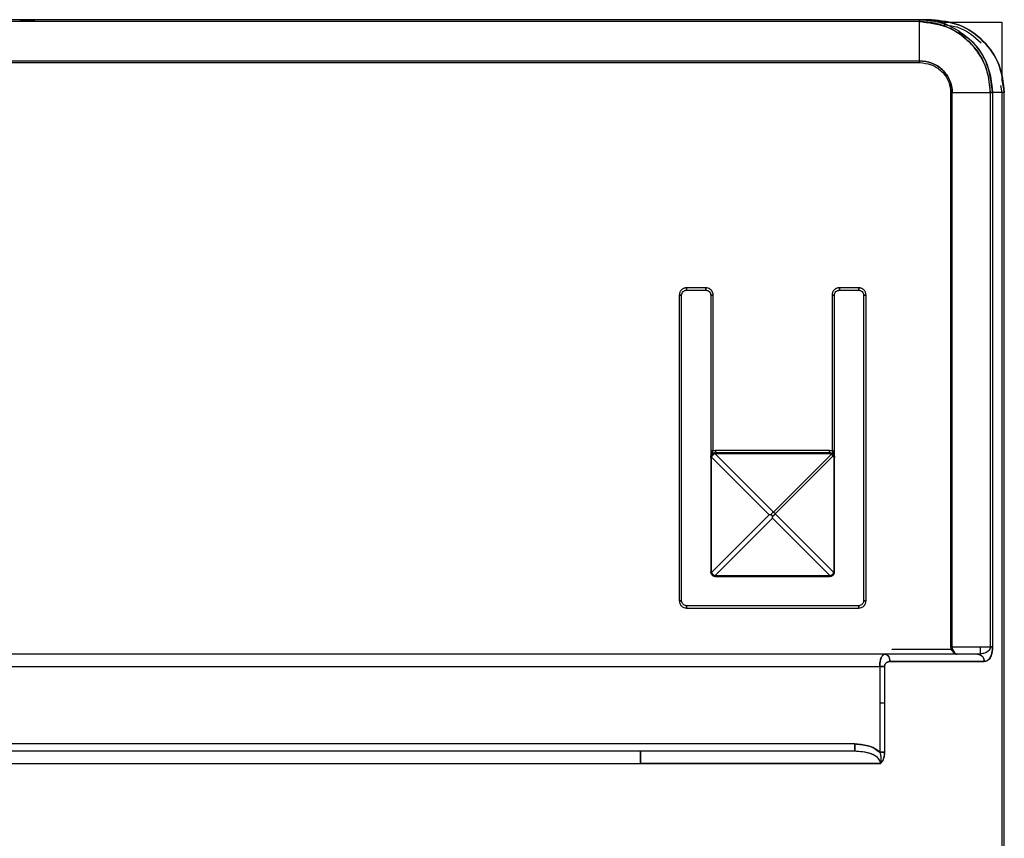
# Model space of a CAD drawing. Header units: millimetres. Extents: x -124 to 136, y -37 to 210.
# Tile 16 of 16: x 58 to 99, y 170 to 204. Entities that reach past the tile are written whole.
import ezdxf

# ---------------------------------------------------------------- set-up
doc = ezdxf.new("R2010")
doc.units = ezdxf.units.MM

msp = doc.modelspace()

# ---------------------------------------------------------------- linework, layer by layer
at = {"color": 7, "linetype": 'Continuous', "lineweight": 25}
for p, q in [((96.044, 204.187), (7.344, 204.187)), ((95.846, 204.175), (95.528, 204.182)), ((95.578, 204.187), (95.572, 204.187)), ((95.544, 204.11), (7.344, 204.11)), ((95.544, 202.492), (95.544, 204.109)), ((95.724, 204.087), (96.044, 204.087)), ((96.547, 204.087), (98.944, 204.087)), ((98.944, 204.087), (98.944, 201.69)), ((7.344, 202.492), (95.544, 202.492)), ((7.344, 202.418), (95.545, 202.418)), ((98.887, 201.476), (98.944, 201.187)), ((98.944, 201.69), (99.044, 201.187)), ((96.832, 201.187), (96.832, 178.337)), ((96.898, 178.337), (96.898, 201.187)), ((96.898, 201.187), (98.468, 201.187)), ((98.468, 201.187), (98.468, 178.337)), ((98.559, 201.187), (98.559, 178.337)), ((99.044, 201.187), (98.559, 201.187)), ((98.944, 201.187), (98.944, 151.331)), ((99.044, 150.976), (99.044, 201.187)), ((85.644, 192.837), (85.644, 180.237)), ((85.744, 180.237), (85.744, 192.837)), ((86.744, 193.137), (85.944, 193.137)), ((85.944, 193.037), (86.744, 193.037)), ((86.944, 192.837), (86.944, 186.42)), ((87.044, 186.42), (87.044, 192.837)), ((91.944, 192.837), (91.944, 186.42)), ((92.044, 186.42), (92.044, 192.837)), ((93.044, 193.137), (92.244, 193.137)), ((92.244, 193.037), (93.044, 193.037)), ((93.244, 192.837), (93.244, 180.237)), ((93.344, 180.237), (93.344, 192.837)), ((87.144, 186.437), (87.044, 186.42)), ((87.092, 186.33), (87.144, 186.337)), ((87.118, 186.304), (87.144, 186.308)), ((89.529, 183.893), (87.118, 186.304)), ((91.844, 186.437), (87.144, 186.437)), ((91.844, 186.337), (87.144, 186.337)), ((87.144, 186.308), (91.844, 186.308)), ((91.944, 186.42), (91.844, 186.437)), ((86.944, 186.137), (86.951, 186.189)), ((86.944, 186.137), (86.944, 181.437)), ((86.973, 186.137), (86.977, 186.163)), ((86.973, 181.437), (86.973, 186.137)), ((86.977, 186.163), (89.353, 183.787)), ((91.915, 186.278), (89.529, 183.893)), ((89.6, 183.822), (91.986, 186.208)), ((92.015, 186.137), (92.015, 181.437)), ((92.044, 181.437), (92.044, 186.137)), ((89.353, 183.787), (86.977, 181.411)), ((87.118, 181.27), (89.494, 183.646)), ((89.416, 183.787), (89.353, 183.787)), ((89.494, 183.646), (89.494, 183.709)), ((89.494, 183.646), (91.87, 181.27)), ((92.011, 181.411), (89.6, 183.822)), ((86.951, 181.385), (86.944, 181.437)), ((86.977, 181.411), (86.973, 181.437)), ((92.015, 181.437), (92.011, 181.411)), ((92.037, 181.385), (92.044, 181.437)), ((87.144, 181.237), (87.092, 181.244)), ((87.144, 181.266), (87.118, 181.27)), ((91.844, 181.266), (87.144, 181.266)), ((87.144, 181.237), (91.844, 181.237)), ((91.87, 181.27), (91.844, 181.266)), ((91.896, 181.244), (91.844, 181.237)), ((93.044, 180.037), (85.944, 180.037)), ((85.944, 179.937), (93.044, 179.937)), ((96.851, 178.237), (94.411, 178.237)), ((96.832, 178.337), (96.851, 178.237)), ((96.898, 178.337), (98.468, 178.337)), ((98.044, 178.337), (98.044, 178.037)), ((94.124, 178.037), (7.001, 178.037)), ((97.937, 178.037), (94.474, 178.037)), ((7.166, 177.537), (93.907, 177.537)), ((93.907, 177.537), (93.907, 174.003)), ((94.108, 177.537), (94.108, 174.003)), ((93.907, 176.037), (94.108, 176.037)), ((92.876, 174.337), (7.996, 174.337)), ((84.044, 174.037), (15.344, 174.037)), ((15.344, 173.537), (84.044, 173.537))]:
    msp.add_line(p, q, dxfattribs=at)
for points in [[(58.481, 204.187), (58.56, 204.187), (58.717, 204.187), (58.915, 204.187), (59.054, 204.187), (59.072, 204.187), (59.081, 204.187)], [(99.044, 201.187), (98.999, 201.58), (98.909, 202.366), (98.215, 203.358), (97.223, 204.052), (96.437, 204.142), (96.044, 204.187)], [(96.044, 204.187), (96.437, 204.142), (97.223, 204.052), (98.215, 203.358), (98.909, 202.366), (98.999, 201.58), (99.044, 201.187)], [(95.545, 202.418), (95.545, 202.425), (95.545, 202.439), (95.545, 202.459), (95.545, 202.477), (95.544, 202.487), (95.544, 202.492)], [(96.898, 201.187), (96.888, 201.187), (96.868, 201.187), (96.844, 201.187), (96.832, 201.187)], [(96.832, 201.187), (96.844, 201.187), (96.868, 201.187), (96.888, 201.187), (96.898, 201.187)], [(98.468, 201.187), (98.489, 201.187), (98.53, 201.187), (98.549, 201.187), (98.559, 201.187)], [(98.559, 201.187), (98.549, 201.187), (98.53, 201.187), (98.489, 201.187), (98.468, 201.187)], [(85.944, 193.137), (85.905, 193.133), (85.826, 193.124), (85.727, 193.054), (85.658, 192.955), (85.649, 192.876), (85.644, 192.837)], [(85.944, 193.137), (85.905, 193.133), (85.826, 193.124), (85.727, 193.054), (85.658, 192.955), (85.649, 192.876), (85.644, 192.837)], [(85.644, 192.837), (85.657, 192.837), (85.683, 192.837), (85.716, 192.837), (85.74, 192.837), (85.743, 192.837), (85.744, 192.837)], [(85.744, 192.837), (85.743, 192.837), (85.74, 192.837), (85.716, 192.837), (85.683, 192.837), (85.657, 192.837), (85.644, 192.837)], [(85.744, 192.837), (85.747, 192.863), (85.753, 192.916), (85.799, 192.982), (85.865, 193.028), (85.918, 193.034), (85.944, 193.037)], [(85.744, 192.837), (85.747, 192.863), (85.753, 192.916), (85.799, 192.982), (85.865, 193.028), (85.918, 193.034), (85.944, 193.037)], [(85.944, 193.137), (85.944, 193.124), (85.944, 193.098), (85.944, 193.065), (85.944, 193.042), (85.944, 193.039), (85.944, 193.037)], [(85.944, 193.037), (85.944, 193.039), (85.944, 193.042), (85.944, 193.065), (85.944, 193.098), (85.944, 193.124), (85.944, 193.137)], [(86.744, 193.137), (86.744, 193.124), (86.744, 193.098), (86.744, 193.065), (86.744, 193.042), (86.744, 193.039), (86.744, 193.037)], [(87.044, 192.837), (87.04, 192.876), (87.031, 192.955), (86.961, 193.054), (86.862, 193.124), (86.783, 193.133), (86.744, 193.137)], [(86.744, 193.037), (86.744, 193.039), (86.744, 193.042), (86.744, 193.065), (86.744, 193.098), (86.744, 193.124), (86.744, 193.137)], [(87.044, 192.837), (87.04, 192.876), (87.031, 192.955), (86.961, 193.054), (86.862, 193.124), (86.783, 193.133), (86.744, 193.137)], [(86.744, 193.037), (86.77, 193.034), (86.823, 193.028), (86.889, 192.982), (86.935, 192.916), (86.941, 192.863), (86.944, 192.837)], [(86.744, 193.037), (86.77, 193.034), (86.823, 193.028), (86.889, 192.982), (86.935, 192.916), (86.941, 192.863), (86.944, 192.837)], [(87.044, 192.837), (87.031, 192.837), (87.005, 192.837), (86.972, 192.837), (86.949, 192.837), (86.946, 192.837), (86.944, 192.837)], [(86.944, 192.837), (86.946, 192.837), (86.949, 192.837), (86.972, 192.837), (87.005, 192.837), (87.031, 192.837), (87.044, 192.837)], [(92.244, 193.137), (92.205, 193.133), (92.126, 193.124), (92.027, 193.054), (91.958, 192.955), (91.949, 192.876), (91.944, 192.837)], [(92.244, 193.137), (92.205, 193.133), (92.126, 193.124), (92.027, 193.054), (91.958, 192.955), (91.949, 192.876), (91.944, 192.837)], [(92.044, 192.837), (92.043, 192.837), (92.04, 192.837), (92.016, 192.837), (91.983, 192.837), (91.957, 192.837), (91.944, 192.837)], [(91.944, 192.837), (91.957, 192.837), (91.983, 192.837), (92.016, 192.837), (92.04, 192.837), (92.043, 192.837), (92.044, 192.837)], [(92.044, 192.837), (92.047, 192.863), (92.053, 192.916), (92.099, 192.982), (92.165, 193.028), (92.218, 193.034), (92.244, 193.037)], [(92.044, 192.837), (92.047, 192.863), (92.053, 192.916), (92.099, 192.982), (92.165, 193.028), (92.218, 193.034), (92.244, 193.037)], [(92.244, 193.037), (92.244, 193.039), (92.244, 193.042), (92.244, 193.065), (92.244, 193.098), (92.244, 193.124), (92.244, 193.137)], [(92.244, 193.137), (92.244, 193.124), (92.244, 193.098), (92.244, 193.065), (92.244, 193.042), (92.244, 193.039), (92.244, 193.037)], [(93.044, 193.037), (93.044, 193.039), (93.044, 193.042), (93.044, 193.065), (93.044, 193.098), (93.044, 193.124), (93.044, 193.137)], [(93.344, 192.837), (93.34, 192.876), (93.331, 192.955), (93.261, 193.054), (93.162, 193.124), (93.083, 193.133), (93.044, 193.137)], [(93.044, 193.137), (93.044, 193.124), (93.044, 193.098), (93.044, 193.065), (93.044, 193.042), (93.044, 193.039), (93.044, 193.037)], [(93.344, 192.837), (93.34, 192.876), (93.331, 192.955), (93.261, 193.054), (93.162, 193.124), (93.083, 193.133), (93.044, 193.137)], [(93.044, 193.037), (93.07, 193.034), (93.123, 193.028), (93.189, 192.982), (93.235, 192.916), (93.241, 192.863), (93.244, 192.837)], [(93.044, 193.037), (93.07, 193.034), (93.123, 193.028), (93.189, 192.982), (93.235, 192.916), (93.241, 192.863), (93.244, 192.837)], [(93.244, 192.837), (93.246, 192.837), (93.249, 192.837), (93.272, 192.837), (93.305, 192.837), (93.331, 192.837), (93.344, 192.837)], [(93.344, 192.837), (93.331, 192.837), (93.305, 192.837), (93.272, 192.837), (93.249, 192.837), (93.246, 192.837), (93.244, 192.837)], [(86.944, 186.42), (86.946, 186.42), (86.949, 186.42), (86.972, 186.42), (87.005, 186.42), (87.031, 186.42), (87.044, 186.42)], [(87.144, 186.337), (87.144, 186.339), (87.144, 186.342), (87.144, 186.365), (87.144, 186.398), (87.144, 186.424), (87.144, 186.437)], [(87.144, 186.437), (87.144, 186.424), (87.144, 186.398), (87.144, 186.365), (87.144, 186.342), (87.144, 186.339), (87.144, 186.337)], [(87.144, 186.337), (87.144, 186.337), (87.144, 186.336), (87.144, 186.33), (87.144, 186.321), (87.144, 186.312), (87.144, 186.308)], [(91.844, 186.337), (91.844, 186.339), (91.844, 186.342), (91.844, 186.365), (91.844, 186.398), (91.844, 186.424), (91.844, 186.437)], [(91.844, 186.437), (91.844, 186.424), (91.844, 186.398), (91.844, 186.365), (91.844, 186.342), (91.844, 186.339), (91.844, 186.337)], [(91.844, 186.308), (91.844, 186.312), (91.844, 186.321), (91.844, 186.33), (91.844, 186.336), (91.844, 186.337), (91.844, 186.337)], [(91.944, 186.42), (91.957, 186.42), (91.983, 186.42), (92.016, 186.42), (92.04, 186.42), (92.043, 186.42), (92.044, 186.42)], [(86.973, 186.137), (86.969, 186.137), (86.96, 186.137), (86.951, 186.137), (86.945, 186.137), (86.944, 186.137), (86.944, 186.137)], [(91.986, 186.208), (91.981, 186.215), (91.973, 186.229), (91.956, 186.249), (91.936, 186.266), (91.922, 186.274), (91.915, 186.278)], [(92.044, 186.137), (92.044, 186.137), (92.043, 186.137), (92.037, 186.137), (92.028, 186.137), (92.019, 186.137), (92.015, 186.137)], [(89.529, 183.893), (89.537, 183.889), (89.551, 183.881), (89.571, 183.864), (89.588, 183.844), (89.596, 183.83), (89.6, 183.822)], [(86.944, 181.437), (86.944, 181.437), (86.945, 181.437), (86.951, 181.437), (86.96, 181.437), (86.969, 181.437), (86.973, 181.437)], [(92.015, 181.437), (92.019, 181.437), (92.028, 181.437), (92.037, 181.437), (92.043, 181.437), (92.044, 181.437), (92.044, 181.437)], [(87.144, 181.266), (87.144, 181.262), (87.144, 181.253), (87.144, 181.244), (87.144, 181.238), (87.144, 181.237), (87.144, 181.237)], [(91.844, 181.237), (91.844, 181.237), (91.844, 181.238), (91.844, 181.244), (91.844, 181.253), (91.844, 181.262), (91.844, 181.266)], [(85.644, 180.237), (85.657, 180.237), (85.683, 180.237), (85.716, 180.237), (85.74, 180.237), (85.743, 180.237), (85.744, 180.237)], [(85.644, 180.237), (85.649, 180.198), (85.658, 180.119), (85.727, 180.02), (85.826, 179.951), (85.905, 179.942), (85.944, 179.937)], [(85.744, 180.237), (85.743, 180.237), (85.74, 180.237), (85.716, 180.237), (85.683, 180.237), (85.657, 180.237), (85.644, 180.237)], [(85.644, 180.237), (85.649, 180.198), (85.658, 180.119), (85.727, 180.02), (85.826, 179.951), (85.905, 179.942), (85.944, 179.937)], [(85.944, 180.037), (85.918, 180.04), (85.865, 180.046), (85.799, 180.092), (85.753, 180.158), (85.747, 180.211), (85.744, 180.237)], [(85.944, 180.037), (85.918, 180.04), (85.865, 180.046), (85.799, 180.092), (85.753, 180.158), (85.747, 180.211), (85.744, 180.237)], [(93.044, 179.937), (93.083, 179.942), (93.162, 179.951), (93.261, 180.02), (93.331, 180.119), (93.34, 180.198), (93.344, 180.237)], [(93.244, 180.237), (93.241, 180.211), (93.235, 180.158), (93.189, 180.092), (93.123, 180.046), (93.07, 180.04), (93.044, 180.037)], [(93.244, 180.237), (93.241, 180.211), (93.235, 180.158), (93.189, 180.092), (93.123, 180.046), (93.07, 180.04), (93.044, 180.037)], [(93.044, 179.937), (93.083, 179.942), (93.162, 179.951), (93.261, 180.02), (93.331, 180.119), (93.34, 180.198), (93.344, 180.237)], [(93.244, 180.237), (93.246, 180.237), (93.249, 180.237), (93.272, 180.237), (93.305, 180.237), (93.331, 180.237), (93.344, 180.237)], [(93.344, 180.237), (93.331, 180.237), (93.305, 180.237), (93.272, 180.237), (93.249, 180.237), (93.246, 180.237), (93.244, 180.237)], [(85.944, 180.037), (85.944, 180.036), (85.944, 180.033), (85.944, 180.009), (85.944, 179.976), (85.944, 179.95), (85.944, 179.937)], [(85.944, 179.937), (85.944, 179.95), (85.944, 179.976), (85.944, 180.009), (85.944, 180.033), (85.944, 180.036), (85.944, 180.037)], [(93.044, 180.037), (93.044, 180.036), (93.044, 180.033), (93.044, 180.009), (93.044, 179.976), (93.044, 179.95), (93.044, 179.937)], [(93.044, 179.937), (93.044, 179.95), (93.044, 179.976), (93.044, 180.009), (93.044, 180.033), (93.044, 180.036), (93.044, 180.037)], [(96.898, 178.337), (96.888, 178.337), (96.868, 178.337), (96.844, 178.337), (96.832, 178.337)], [(96.832, 178.337), (96.844, 178.337), (96.868, 178.337), (96.888, 178.337), (96.898, 178.337)], [(98.468, 178.337), (98.489, 178.337), (98.53, 178.337), (98.549, 178.337), (98.559, 178.337)], [(98.559, 178.337), (98.549, 178.337), (98.53, 178.337), (98.489, 178.337), (98.468, 178.337)], [(94.124, 178.037), (94.151, 178.033), (94.205, 178.024), (94.273, 177.954), (94.32, 177.855), (94.326, 177.776), (94.329, 177.737)], [(97.937, 178.037), (97.48, 178.037), (96.566, 178.037), (94.938, 178.037), (94.124, 178.037)], [(98.22, 177.737), (98.216, 177.776), (98.208, 177.855), (98.142, 177.954), (98.048, 178.024), (97.974, 178.033), (97.937, 178.037)], [(93.907, 177.537), (93.944, 177.537), (94.019, 177.537), (94.078, 177.537), (94.108, 177.537)], [(94.108, 177.537), (94.078, 177.537), (94.019, 177.537), (93.944, 177.537), (93.907, 177.537)], [(94.329, 177.737), (95.16, 177.737), (96.822, 177.737), (97.754, 177.737), (98.22, 177.737)], [(98.22, 177.737), (97.754, 177.737), (96.822, 177.737), (95.16, 177.737), (94.329, 177.737)], [(92.876, 174.337), (92.876, 174.298), (92.876, 174.219), (92.876, 174.12), (92.876, 174.051), (92.876, 174.042), (92.876, 174.037)], [(84.044, 173.537), (84.044, 173.603), (84.044, 173.734), (84.044, 173.899), (84.044, 174.015), (84.044, 174.03), (84.044, 174.037)], [(92.876, 174.037), (92.225, 174.037), (90.924, 174.037), (88.726, 174.037), (86.419, 174.037), (84.836, 174.037), (84.044, 174.037)], [(84.044, 174.037), (84.044, 174.03), (84.044, 174.015), (84.044, 173.899), (84.044, 173.734), (84.044, 173.603), (84.044, 173.537)], [(92.876, 174.037), (92.225, 174.037), (90.924, 174.037), (88.726, 174.037), (86.419, 174.037), (84.836, 174.037), (84.044, 174.037)], [(93.907, 174.003), (93.944, 174.003), (94.019, 174.003), (94.078, 174.003), (94.108, 174.003)], [(94.108, 174.003), (94.078, 174.003), (94.019, 174.003), (93.944, 174.003), (93.907, 174.003)], [(84.044, 173.537), (84.945, 173.537), (86.746, 173.537), (89.355, 173.537), (91.815, 173.537), (93.23, 173.537), (93.938, 173.537)], [(93.938, 173.537), (93.23, 173.537), (91.815, 173.537), (89.355, 173.537), (86.746, 173.537), (84.945, 173.537), (84.044, 173.537)]]:
    msp.add_open_spline(points, degree=3, dxfattribs=at)
for points, knots in [([(95.572, 204.187), (95.571, 204.187), (95.569, 204.187), (95.566, 204.187), (95.558, 204.187), (95.558, 204.183), (95.55, 204.165), (95.547, 204.132), (95.544, 204.11)], [0, 0, 0, 0, 0.012143, 0.024783, 0.05461, 0.243838, 0.501559, 1, 1, 1, 1]), ([(95.544, 204.11), (95.547, 204.133), (95.551, 204.166), (95.556, 204.182), (95.56, 204.186), (95.563, 204.187), (95.567, 204.187), (95.57, 204.187), (95.571, 204.187), (95.572, 204.187)], [0, 0, 0, 0, 0.5097299, 0.7522689, 0.8770361, 0.9550654, 0.9804969, 0.990726, 1, 1, 1, 1]), ([(96.725, 203.952), (96.72, 203.955), (96.392, 204.175), (95.979, 204.181), (95.572, 204.187)], [0, 0, 0, 0, 0.014369, 1, 1, 1, 1]), ([(95.572, 204.187), (95.786, 204.174), (96.2, 204.149), (96.942, 203.897), (97.59, 203.456), (98.072, 202.861), (98.453, 202.165), (98.517, 201.576), (98.559, 201.187)], [0, 0, 0, 0, 0.13766, 0.267096, 0.500211, 0.628144, 0.754255, 1, 1, 1, 1]), ([(95.544, 204.109), (95.925, 204.066), (96.687, 203.981), (97.654, 203.309), (98.335, 202.342), (98.423, 201.572), (98.468, 201.187)], [0, 0, 0, 0, 0.250189, 0.500036, 0.750192, 1, 1, 1, 1]), ([(98.468, 201.187), (98.442, 201.481), (98.385, 202.129), (97.964, 202.894), (97.433, 203.448), (96.896, 203.806), (96.254, 204.06), (95.786, 204.092), (95.544, 204.109)], [0, 0, 0, 0, 0.190701, 0.421239, 0.551682, 0.691636, 0.84135, 1, 1, 1, 1]), ([(96.556, 203.985), (96.761, 203.958), (97.345, 203.882), (97.799, 203.491), (98.095, 203.238)], [0, 0, 0, 0, 0.349992, 1, 1, 1, 1]), ([(98.559, 201.187), (98.512, 201.577), (98.416, 202.359), (97.861, 203.246), (97.349, 203.548), (97.174, 203.651)], [0, 0, 0, 0, 0.396474, 0.793465, 1, 1, 1, 1]), ([(95.544, 202.492), (95.544, 202.487), (95.545, 202.477), (95.545, 202.459), (95.545, 202.439), (95.545, 202.425), (95.545, 202.418)], [0, 0, 0, 0, 0.247225, 0.5, 0.752775, 1, 1, 1, 1]), ([(96.898, 201.187), (96.893, 201.275), (96.882, 201.449), (96.799, 201.7), (96.67, 201.928), (96.442, 202.19), (96.066, 202.436), (95.718, 202.474), (95.544, 202.492)], [0, 0, 0, 0, 0.126069, 0.251221, 0.376753, 0.501433, 0.750529, 1, 1, 1, 1]), ([(95.544, 202.492), (95.718, 202.474), (96.066, 202.437), (96.442, 202.19), (96.67, 201.928), (96.799, 201.7), (96.882, 201.449), (96.893, 201.275), (96.898, 201.187)], [0, 0, 0, 0, 0.249304, 0.498437, 0.623173, 0.748761, 0.873801, 1, 1, 1, 1]), ([(95.545, 202.418), (95.71, 202.401), (96.04, 202.368), (96.397, 202.136), (96.615, 201.889), (96.737, 201.673), (96.816, 201.435), (96.826, 201.27), (96.832, 201.187)], [0, 0, 0, 0, 0.249519, 0.498715, 0.623425, 0.748922, 0.874013, 1, 1, 1, 1]), ([(95.545, 202.418), (95.71, 202.401), (96.04, 202.368), (96.398, 202.135), (96.616, 201.888), (96.737, 201.671), (96.817, 201.435), (96.827, 201.27), (96.832, 201.187)], [0, 0, 0, 0, 0.250032, 0.499144, 0.624601, 0.749458, 0.874816, 1, 1, 1, 1]), ([(86.944, 186.137), (86.947, 186.167), (86.952, 186.217), (86.984, 186.287), (87.018, 186.346), (87.036, 186.396), (87.044, 186.42)], [0, 0, 0, 0, 0.29516, 0.500492, 0.763149, 1, 1, 1, 1]), ([(87.044, 186.42), (87.032, 186.42), (87.012, 186.42), (86.989, 186.42), (86.973, 186.42), (86.96, 186.42), (86.947, 186.42), (86.945, 186.42), (86.944, 186.42)], [0, 0, 0, 0, 0.239457, 0.368361, 0.5, 0.631639, 0.760543, 1, 1, 1, 1]), ([(86.944, 186.137), (86.948, 186.17), (86.955, 186.231), (86.994, 186.304), (87.025, 186.363), (87.038, 186.402), (87.044, 186.42)], [0, 0, 0, 0, 0.331622, 0.608585, 0.824424, 1, 1, 1, 1]), ([(86.944, 186.42), (86.944, 186.39), (86.944, 186.33), (86.944, 186.225), (86.944, 186.172), (86.944, 186.137)], [0, 0, 0, 0, 0.249922, 0.50041, 1, 1, 1, 1]), ([(87.092, 186.33), (87.076, 186.324), (87.043, 186.313), (87.001, 186.28), (86.968, 186.238), (86.957, 186.205), (86.951, 186.189)], [0, 0, 0, 0, 0.250574, 0.5, 0.749426, 1, 1, 1, 1]), ([(86.951, 186.189), (86.957, 186.205), (86.968, 186.238), (87.001, 186.28), (87.043, 186.313), (87.076, 186.324), (87.092, 186.33)], [0, 0, 0, 0, 0.250524, 0.5, 0.749476, 1, 1, 1, 1]), ([(86.977, 186.163), (86.984, 186.178), (86.998, 186.209), (87.031, 186.25), (87.072, 186.284), (87.103, 186.297), (87.118, 186.304)], [0, 0, 0, 0, 0.250574, 0.5, 0.749426, 1, 1, 1, 1]), ([(87.118, 186.304), (87.103, 186.297), (87.072, 186.284), (87.032, 186.25), (86.998, 186.209), (86.984, 186.178), (86.977, 186.163)], [0, 0, 0, 0, 0.250524, 0.5, 0.749476, 1, 1, 1, 1]), ([(87.092, 186.33), (87.094, 186.33), (87.098, 186.33), (87.104, 186.325), (87.111, 186.317), (87.116, 186.309), (87.118, 186.304)], [0, 0, 0, 0, 0.247362, 0.5, 0.752638, 1, 1, 1, 1]), ([(87.118, 186.304), (87.116, 186.309), (87.111, 186.317), (87.104, 186.325), (87.098, 186.33), (87.094, 186.33), (87.092, 186.33)], [0, 0, 0, 0, 0.247362, 0.5, 0.752638, 1, 1, 1, 1]), ([(87.144, 186.308), (87.144, 186.312), (87.144, 186.321), (87.144, 186.33), (87.144, 186.336), (87.144, 186.337), (87.144, 186.337)], [0, 0, 0, 0, 0.2475749, 0.5, 0.7524251, 1, 1, 1, 1]), ([(91.844, 186.337), (91.844, 186.337), (91.844, 186.336), (91.844, 186.33), (91.844, 186.321), (91.844, 186.312), (91.844, 186.308)], [0, 0, 0, 0, 0.2475749, 0.5, 0.7524251, 1, 1, 1, 1]), ([(91.986, 186.278), (91.976, 186.287), (91.956, 186.304), (91.921, 186.323), (91.884, 186.335), (91.857, 186.336), (91.844, 186.337)], [0, 0, 0, 0, 0.257176, 0.507912, 0.754559, 1, 1, 1, 1]), ([(91.844, 186.337), (91.857, 186.336), (91.882, 186.335), (91.92, 186.323), (91.956, 186.305), (91.975, 186.288), (91.986, 186.278)], [0, 0, 0, 0, 0.234895, 0.478615, 0.733086, 1, 1, 1, 1]), ([(91.844, 186.308), (91.851, 186.307), (91.864, 186.307), (91.883, 186.3), (91.901, 186.291), (91.91, 186.283), (91.915, 186.278)], [0, 0, 0, 0, 0.23232, 0.471955, 0.726228, 1, 1, 1, 1]), ([(91.844, 186.308), (91.851, 186.307), (91.864, 186.307), (91.883, 186.301), (91.901, 186.291), (91.91, 186.283), (91.915, 186.278)], [0, 0, 0, 0, 0.236116, 0.470886, 0.720888, 1, 1, 1, 1]), ([(91.986, 186.278), (91.981, 186.282), (91.973, 186.288), (91.956, 186.29), (91.936, 186.288), (91.922, 186.282), (91.915, 186.278)], [0, 0, 0, 0, 0.2596464, 0.4999999, 0.7400969, 1, 1, 1, 1]), ([(91.915, 186.278), (91.922, 186.282), (91.936, 186.288), (91.956, 186.29), (91.973, 186.288), (91.982, 186.282), (91.986, 186.278)], [0, 0, 0, 0, 0.2456669, 0.5, 0.7543331, 1, 1, 1, 1]), ([(91.944, 186.42), (91.953, 186.396), (91.97, 186.346), (92.004, 186.287), (92.036, 186.217), (92.041, 186.167), (92.044, 186.137)], [0, 0, 0, 0, 0.23683, 0.499495, 0.704796, 1, 1, 1, 1]), ([(92.044, 186.42), (92.043, 186.42), (92.041, 186.42), (92.028, 186.42), (92.015, 186.42), (91.999, 186.42), (91.976, 186.42), (91.957, 186.42), (91.944, 186.42)], [0, 0, 0, 0, 0.239457, 0.368361, 0.5, 0.631639, 0.760543, 1, 1, 1, 1]), ([(91.944, 186.42), (91.95, 186.402), (91.963, 186.363), (91.994, 186.304), (92.033, 186.231), (92.04, 186.17), (92.044, 186.137)], [0, 0, 0, 0, 0.175576, 0.391415, 0.668378, 1, 1, 1, 1]), ([(92.044, 186.137), (92.044, 186.172), (92.044, 186.225), (92.044, 186.33), (92.044, 186.39), (92.044, 186.42)], [0, 0, 0, 0, 0.49959, 0.750078, 1, 1, 1, 1]), ([(86.944, 186.137), (86.944, 186.137), (86.945, 186.137), (86.951, 186.137), (86.96, 186.137), (86.969, 186.137), (86.973, 186.137)], [0, 0, 0, 0, 0.247575, 0.5, 0.752425, 1, 1, 1, 1]), ([(86.945, 186.153), (86.946, 186.164), (86.947, 186.191), (86.956, 186.218), (86.962, 186.235)], [0, 0, 0, 0, 0.398536, 1, 1, 1, 1]), ([(86.951, 186.189), (86.951, 186.187), (86.951, 186.184), (86.956, 186.177), (86.964, 186.17), (86.973, 186.165), (86.977, 186.163)], [0, 0, 0, 0, 0.247362, 0.5, 0.752638, 1, 1, 1, 1]), ([(86.977, 186.163), (86.973, 186.165), (86.964, 186.17), (86.956, 186.177), (86.951, 186.184), (86.951, 186.187), (86.951, 186.189)], [0, 0, 0, 0, 0.247362, 0.5, 0.752638, 1, 1, 1, 1]), ([(91.915, 186.278), (91.921, 186.275), (91.935, 186.267), (91.954, 186.251), (91.972, 186.23), (91.981, 186.216), (91.986, 186.208)], [0, 0, 0, 0, 0.226967, 0.50005, 0.705061, 1, 1, 1, 1]), ([(92.044, 186.137), (92.043, 186.15), (92.042, 186.177), (92.03, 186.214), (92.011, 186.249), (91.994, 186.269), (91.986, 186.278)], [0, 0, 0, 0, 0.2454415, 0.4920885, 0.7428242, 1, 1, 1, 1]), ([(91.986, 186.278), (91.989, 186.275), (91.995, 186.266), (91.997, 186.249), (91.995, 186.229), (91.989, 186.215), (91.986, 186.208)], [0, 0, 0, 0, 0.245667, 0.5, 0.754333, 1, 1, 1, 1]), ([(91.986, 186.208), (91.989, 186.216), (91.995, 186.23), (91.997, 186.251), (91.995, 186.267), (91.988, 186.275), (91.986, 186.278)], [0, 0, 0, 0, 0.294609, 0.499951, 0.772875, 1, 1, 1, 1]), ([(91.986, 186.278), (91.995, 186.268), (92.012, 186.249), (92.03, 186.213), (92.042, 186.175), (92.043, 186.15), (92.044, 186.137)], [0, 0, 0, 0, 0.266914, 0.521385, 0.765105, 1, 1, 1, 1]), ([(91.986, 186.208), (91.99, 186.203), (91.998, 186.194), (92.007, 186.176), (92.014, 186.157), (92.014, 186.144), (92.015, 186.137)], [0, 0, 0, 0, 0.273772, 0.528045, 0.76768, 1, 1, 1, 1]), ([(91.986, 186.208), (91.99, 186.203), (91.998, 186.194), (92.008, 186.176), (92.014, 186.157), (92.014, 186.144), (92.015, 186.137)], [0, 0, 0, 0, 0.279112, 0.529114, 0.763884, 1, 1, 1, 1]), ([(92.015, 186.137), (92.019, 186.137), (92.028, 186.137), (92.037, 186.137), (92.043, 186.137), (92.044, 186.137), (92.044, 186.137)], [0, 0, 0, 0, 0.247575, 0.5, 0.752425, 1, 1, 1, 1]), ([(92.026, 186.235), (92.032, 186.218), (92.043, 186.186), (92.044, 186.153), (92.044, 186.137)], [0, 0, 0, 0, 0.502262, 1, 1, 1, 1]), ([(89.529, 183.893), (89.52, 183.886), (89.5, 183.871), (89.471, 183.845), (89.442, 183.817), (89.424, 183.797), (89.416, 183.787)], [0, 0, 0, 0, 0.252249, 0.501453, 0.749911, 1, 1, 1, 1]), ([(89.416, 183.787), (89.424, 183.797), (89.441, 183.816), (89.47, 183.845), (89.5, 183.871), (89.52, 183.886), (89.529, 183.893)], [0, 0, 0, 0, 0.246459, 0.49449, 0.745286, 1, 1, 1, 1]), ([(89.6, 183.822), (89.596, 183.829), (89.588, 183.844), (89.571, 183.864), (89.551, 183.881), (89.536, 183.889), (89.529, 183.893)], [0, 0, 0, 0, 0.245667, 0.5, 0.754333, 1, 1, 1, 1]), ([(89.416, 183.787), (89.42, 183.787), (89.428, 183.786), (89.441, 183.781), (89.455, 183.773), (89.468, 183.761), (89.48, 183.748), (89.488, 183.734), (89.493, 183.721), (89.494, 183.713), (89.494, 183.709)], [0, 0, 0, 0, 0.1168234, 0.2371069, 0.3639791, 0.500138, 0.6362581, 0.7630754, 0.8832805, 1, 1, 1, 1]), ([(89.494, 183.709), (89.494, 183.713), (89.493, 183.722), (89.488, 183.735), (89.479, 183.749), (89.468, 183.761), (89.456, 183.772), (89.442, 183.781), (89.429, 183.786), (89.42, 183.787), (89.416, 183.787)], [0, 0, 0, 0, 0.126569, 0.247043, 0.369022, 0.499843, 0.630654, 0.752659, 0.873233, 1, 1, 1, 1]), ([(89.494, 183.709), (89.504, 183.717), (89.524, 183.735), (89.552, 183.764), (89.578, 183.793), (89.593, 183.813), (89.6, 183.822)], [0, 0, 0, 0, 0.250089, 0.498547, 0.747751, 1, 1, 1, 1]), ([(89.6, 183.822), (89.593, 183.813), (89.578, 183.793), (89.552, 183.763), (89.523, 183.734), (89.504, 183.717), (89.494, 183.709)], [0, 0, 0, 0, 0.254714, 0.50551, 0.753541, 1, 1, 1, 1]), ([(86.973, 181.437), (86.969, 181.437), (86.96, 181.437), (86.951, 181.437), (86.945, 181.437), (86.944, 181.437), (86.944, 181.437)], [0, 0, 0, 0, 0.247575, 0.5, 0.752425, 1, 1, 1, 1]), ([(92.044, 181.437), (92.044, 181.437), (92.043, 181.437), (92.037, 181.437), (92.028, 181.437), (92.019, 181.437), (92.015, 181.437)], [0, 0, 0, 0, 0.247575, 0.5, 0.752425, 1, 1, 1, 1]), ([(86.977, 181.411), (86.973, 181.409), (86.964, 181.404), (86.956, 181.397), (86.951, 181.391), (86.951, 181.387), (86.951, 181.385)], [0, 0, 0, 0, 0.247362, 0.5, 0.752638, 1, 1, 1, 1]), ([(86.951, 181.385), (86.951, 181.387), (86.951, 181.391), (86.956, 181.397), (86.964, 181.404), (86.973, 181.409), (86.977, 181.411)], [0, 0, 0, 0, 0.247362, 0.5, 0.752638, 1, 1, 1, 1]), ([(86.951, 181.385), (86.957, 181.369), (86.968, 181.336), (87.001, 181.294), (87.043, 181.261), (87.076, 181.25), (87.092, 181.244)], [0, 0, 0, 0, 0.250574, 0.5, 0.749426, 1, 1, 1, 1]), ([(87.092, 181.244), (87.076, 181.25), (87.043, 181.261), (87.001, 181.294), (86.968, 181.336), (86.957, 181.369), (86.951, 181.385)], [0, 0, 0, 0, 0.250524, 0.5, 0.749476, 1, 1, 1, 1]), ([(87.118, 181.27), (87.103, 181.277), (87.072, 181.291), (87.031, 181.324), (86.998, 181.365), (86.984, 181.396), (86.977, 181.411)], [0, 0, 0, 0, 0.250574, 0.5, 0.749426, 1, 1, 1, 1]), ([(86.977, 181.411), (86.984, 181.396), (86.998, 181.365), (87.032, 181.325), (87.072, 181.291), (87.103, 181.277), (87.118, 181.27)], [0, 0, 0, 0, 0.250524, 0.5, 0.749476, 1, 1, 1, 1]), ([(87.118, 181.27), (87.116, 181.266), (87.111, 181.257), (87.104, 181.249), (87.098, 181.244), (87.094, 181.244), (87.092, 181.244)], [0, 0, 0, 0, 0.247362, 0.5, 0.752638, 1, 1, 1, 1]), ([(87.092, 181.244), (87.094, 181.244), (87.098, 181.244), (87.104, 181.249), (87.111, 181.257), (87.116, 181.266), (87.118, 181.27)], [0, 0, 0, 0, 0.247362, 0.5, 0.752638, 1, 1, 1, 1]), ([(87.144, 181.237), (87.144, 181.237), (87.144, 181.238), (87.144, 181.244), (87.144, 181.253), (87.144, 181.262), (87.144, 181.266)], [0, 0, 0, 0, 0.247575, 0.5, 0.752425, 1, 1, 1, 1]), ([(91.844, 181.266), (91.844, 181.262), (91.844, 181.253), (91.844, 181.244), (91.844, 181.238), (91.844, 181.237), (91.844, 181.237)], [0, 0, 0, 0, 0.247575, 0.5, 0.752425, 1, 1, 1, 1]), ([(92.011, 181.411), (92.004, 181.396), (91.991, 181.365), (91.957, 181.324), (91.916, 181.291), (91.885, 181.277), (91.87, 181.27)], [0, 0, 0, 0, 0.250574, 0.5, 0.749426, 1, 1, 1, 1]), ([(91.87, 181.27), (91.885, 181.277), (91.916, 181.291), (91.957, 181.325), (91.991, 181.365), (92.004, 181.396), (92.011, 181.411)], [0, 0, 0, 0, 0.2505236, 0.5, 0.7494764, 1, 1, 1, 1]), ([(91.87, 181.27), (91.872, 181.266), (91.877, 181.257), (91.884, 181.249), (91.891, 181.244), (91.894, 181.244), (91.896, 181.244)], [0, 0, 0, 0, 0.247362, 0.5, 0.752638, 1, 1, 1, 1]), ([(91.896, 181.244), (91.894, 181.244), (91.891, 181.244), (91.884, 181.249), (91.877, 181.257), (91.872, 181.266), (91.87, 181.27)], [0, 0, 0, 0, 0.247362, 0.5, 0.752638, 1, 1, 1, 1]), ([(91.896, 181.244), (91.912, 181.25), (91.945, 181.261), (91.987, 181.294), (92.02, 181.336), (92.031, 181.369), (92.037, 181.385)], [0, 0, 0, 0, 0.250574, 0.5, 0.749426, 1, 1, 1, 1]), ([(92.037, 181.385), (92.031, 181.369), (92.02, 181.336), (91.987, 181.294), (91.945, 181.261), (91.912, 181.25), (91.896, 181.244)], [0, 0, 0, 0, 0.250524, 0.5, 0.749476, 1, 1, 1, 1]), ([(92.011, 181.411), (92.016, 181.409), (92.024, 181.404), (92.032, 181.397), (92.037, 181.391), (92.037, 181.387), (92.037, 181.385)], [0, 0, 0, 0, 0.247362, 0.5, 0.752638, 1, 1, 1, 1]), ([(92.037, 181.385), (92.037, 181.387), (92.037, 181.391), (92.032, 181.397), (92.024, 181.404), (92.016, 181.409), (92.011, 181.411)], [0, 0, 0, 0, 0.247362, 0.5, 0.752638, 1, 1, 1, 1]), ([(96.915, 178.262), (96.91, 178.26), (96.901, 178.257), (96.885, 178.251), (96.868, 178.244), (96.857, 178.239), (96.851, 178.237)], [0, 0, 0, 0, 0.247726, 0.5, 0.752274, 1, 1, 1, 1]), ([(96.851, 178.237), (96.857, 178.239), (96.868, 178.244), (96.885, 178.251), (96.901, 178.257), (96.91, 178.26), (96.915, 178.262)], [0, 0, 0, 0, 0.247726, 0.5, 0.752274, 1, 1, 1, 1]), ([(96.851, 178.237), (96.868, 178.21), (96.902, 178.154), (96.961, 178.088), (97.027, 178.045), (97.073, 178.04), (97.096, 178.037)], [0, 0, 0, 0, 0.241743, 0.489563, 0.742747, 1, 1, 1, 1]), ([(96.851, 178.237), (96.868, 178.209), (96.903, 178.152), (96.96, 178.09), (97.025, 178.047), (97.07, 178.041), (97.096, 178.037)], [0, 0, 0, 0, 0.249469, 0.499577, 0.708263, 1, 1, 1, 1]), ([(96.915, 178.262), (96.91, 178.274), (96.9, 178.298), (96.899, 178.324), (96.898, 178.337)], [0, 0, 0, 0, 0.508516, 1, 1, 1, 1]), ([(96.915, 178.262), (96.91, 178.274), (96.9, 178.298), (96.899, 178.324), (96.898, 178.337)], [0, 0, 0, 0, 0.5098328, 1, 1, 1, 1]), ([(97.096, 178.037), (97.08, 178.04), (97.049, 178.047), (97.002, 178.095), (96.965, 178.158), (96.936, 178.216), (96.922, 178.247), (96.915, 178.262)], [0, 0, 0, 0, 0.251384, 0.50031, 0.748177, 0.87321, 1, 1, 1, 1]), ([(97.096, 178.037), (97.077, 178.041), (97.045, 178.048), (97.006, 178.092), (96.978, 178.135), (96.949, 178.189), (96.928, 178.233), (96.915, 178.262)], [0, 0, 0, 0, 0.292697, 0.499833, 0.636355, 0.764393, 1, 1, 1, 1]), ([(98.468, 178.337), (98.468, 178.33), (98.467, 178.314), (98.461, 178.284), (98.442, 178.232), (98.377, 178.15), (98.209, 178.056), (98.048, 178.045), (97.937, 178.037)], [0, 0, 0, 0, 0.020122, 0.040688, 0.08535, 0.191648, 0.444117, 1, 1, 1, 1]), ([(98.468, 178.337), (98.468, 178.329), (98.467, 178.314), (98.461, 178.281), (98.435, 178.218), (98.358, 178.136), (98.19, 178.053), (98.037, 178.043), (97.937, 178.037)], [0, 0, 0, 0, 0.020481, 0.04215, 0.092274, 0.233491, 0.499905, 1, 1, 1, 1]), ([(98.22, 177.737), (98.296, 177.753), (98.408, 177.778), (98.51, 177.977), (98.545, 178.138), (98.557, 178.248), (98.559, 178.307), (98.559, 178.337)], [0, 0, 0, 0, 0.500355, 0.750634, 0.875753, 0.937695, 1, 1, 1, 1]), ([(98.559, 178.337), (98.559, 178.309), (98.558, 178.253), (98.546, 178.14), (98.51, 177.978), (98.408, 177.777), (98.295, 177.753), (98.22, 177.737)], [0, 0, 0, 0, 0.058467, 0.117999, 0.251976, 0.50156, 1, 1, 1, 1]), ([(94.124, 178.037), (94.1, 178.032), (94.051, 178.021), (93.994, 177.943), (93.955, 177.853), (93.929, 177.764), (93.911, 177.657), (93.908, 177.578), (93.907, 177.537)], [0, 0, 0, 0, 0.2229319, 0.4544984, 0.578605, 0.7106742, 0.8520068, 1, 1, 1, 1]), ([(93.907, 177.537), (93.908, 177.569), (93.91, 177.635), (93.923, 177.731), (93.945, 177.822), (93.983, 177.924), (94.043, 178.017), (94.097, 178.03), (94.124, 178.037)], [0, 0, 0, 0, 0.1174726, 0.2398242, 0.3678376, 0.5021962, 0.7508532, 1, 1, 1, 1]), ([(94.329, 177.737), (94.327, 177.775), (94.322, 177.833), (94.297, 177.903), (94.27, 177.951), (94.237, 177.989), (94.189, 178.027), (94.15, 178.033), (94.124, 178.037)], [0, 0, 0, 0, 0.2394568, 0.3683607, 0.5, 0.6316393, 0.7605432, 1, 1, 1, 1]), ([(97.937, 178.037), (97.973, 178.033), (98.027, 178.027), (98.093, 177.989), (98.139, 177.951), (98.175, 177.903), (98.211, 177.833), (98.217, 177.775), (98.22, 177.737)], [0, 0, 0, 0, 0.239457, 0.368361, 0.5, 0.631639, 0.760543, 1, 1, 1, 1]), ([(94.108, 177.537), (94.11, 177.553), (94.113, 177.586), (94.132, 177.629), (94.158, 177.665), (94.199, 177.701), (94.257, 177.731), (94.305, 177.735), (94.329, 177.737)], [0, 0, 0, 0, 0.123355, 0.247653, 0.372604, 0.498, 0.748309, 1, 1, 1, 1]), ([(94.329, 177.737), (94.305, 177.735), (94.256, 177.731), (94.199, 177.7), (94.158, 177.665), (94.132, 177.629), (94.112, 177.586), (94.11, 177.553), (94.108, 177.537)], [0, 0, 0, 0, 0.257226, 0.499244, 0.629826, 0.749827, 0.878239, 1, 1, 1, 1]), ([(92.876, 174.337), (93.06, 174.324), (93.336, 174.304), (93.685, 174.171), (93.833, 174.059), (93.907, 174.003)], [0, 0, 0, 0, 0.497693, 0.74875, 1, 1, 1, 1]), ([(92.876, 174.037), (92.876, 174.041), (92.876, 174.047), (92.876, 174.085), (92.876, 174.123), (92.876, 174.171), (92.876, 174.241), (92.876, 174.299), (92.876, 174.337)], [0, 0, 0, 0, 0.239457, 0.368361, 0.5, 0.631639, 0.760543, 1, 1, 1, 1]), ([(93.907, 174.003), (93.837, 174.057), (93.69, 174.17), (93.34, 174.303), (93.059, 174.324), (92.876, 174.337)], [0, 0, 0, 0, 0.238433, 0.503052, 1, 1, 1, 1]), ([(93.938, 173.537), (93.936, 173.559), (93.932, 173.602), (93.897, 173.687), (93.785, 173.823), (93.438, 174.001), (93.105, 174.022), (92.876, 174.037)], [0, 0, 0, 0, 0.050171, 0.101746, 0.212058, 0.458494, 1, 1, 1, 1]), ([(93.938, 173.537), (93.936, 173.561), (93.932, 173.609), (93.886, 173.709), (93.75, 173.846), (93.403, 174.005), (93.087, 174.024), (92.876, 174.037)], [0, 0, 0, 0, 0.054823, 0.113334, 0.250938, 0.501156, 1, 1, 1, 1]), ([(93.907, 174.003), (93.927, 173.934), (93.971, 173.779), (93.95, 173.624), (93.938, 173.537)], [0, 0, 0, 0, 0.444442, 1, 1, 1, 1]), ([(93.907, 174.003), (93.929, 173.925), (93.972, 173.77), (93.949, 173.615), (93.938, 173.537)], [0, 0, 0, 0, 0.4994092, 1, 1, 1, 1]), ([(93.938, 173.537), (93.965, 173.565), (94.021, 173.619), (94.072, 173.739), (94.103, 173.868), (94.107, 173.958), (94.108, 174.003)], [0, 0, 0, 0, 0.25261, 0.502583, 0.751549, 1, 1, 1, 1]), ([(94.108, 174.003), (94.107, 173.957), (94.103, 173.866), (94.071, 173.736), (94.02, 173.617), (93.964, 173.563), (93.938, 173.537)], [0, 0, 0, 0, 0.255771, 0.499144, 0.758892, 1, 1, 1, 1])]:
    msp.add_open_spline(points, degree=3, knots=knots, dxfattribs=at)

doc.saveas('drawing.dxf')
